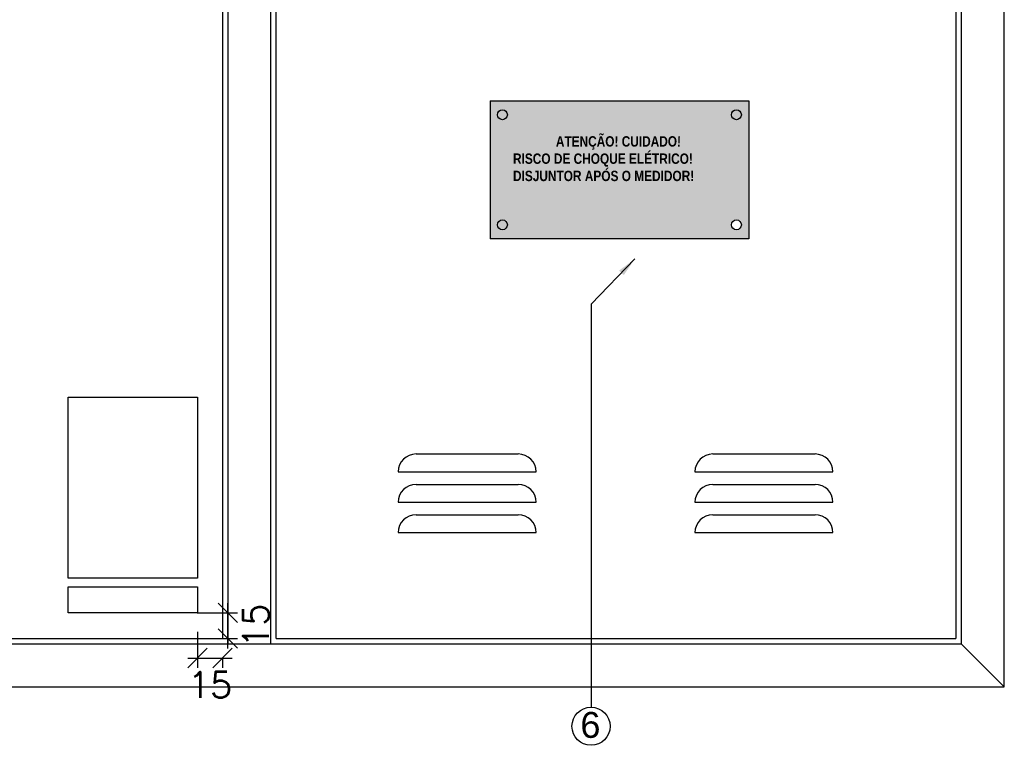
# Paper-space layout '004.DetalheDoQuadroDeMedição.R00' of a CAD drawing. Header units: millimetres. Extents: x -8768 to 2147, y 15 to 4218.
# Tile 3 of 8: x 1620 to 1716, y 197 to 268. Entities that reach past the tile are written whole.
import ezdxf

# ---------------------------------------------------------------- set-up
doc = ezdxf.new("R2010")
doc.units = ezdxf.units.MM
doc.header["$LTSCALE"] = 0.5
for name, color, linetype in [('_CLEMAR-A RETIRAR', 80, 'Continuous'), ('BARRAMENTO', 8, 'Continuous'), ('COTAS', 6, 'Continuous'), ('EXISTENTE', 7, 'Continuous')]:
    doc.layers.add(name, color=color, linetype=linetype)
doc.styles.add('Romans_TXT', font='romans.shx')
doc.styles.get("Standard").update_dxf_attribs({"font": 'arial.ttf'})
doc.dimstyles.new('CLEMAR - 1-75', dxfattribs={"dimtxt": 11.25, "dimasz": 11.25, "dimexe": 5.625, "dimexo": 11.25, "dimgap": 5.625, "dimtad": 1, "dimdec": 0, "dimdsep": 46, "dimtxsty": 'Romans_TXT', "dimblk1": 'OBLIQUE', "dimblk2": 'OBLIQUE', "dimsah": 1, "dimcen": 0.25, "dimdle": 5.625, "dimclrd": 8, "dimclre": 8, "dimclrt": 1, "dimadec": 0, "dimazin": 0, "dimtfac": 0.1, "dimtdec": 0, "dimtmove": 2, "dimatfit": 3, "dimldrblk": 'OBLIQUE', "dimfxl": 16, "dimtolj": 1, "dimtzin": 0, "dimarcsym": 0})

# ---------------------------------------------------------------- blocks, each defined once
blk = doc.blocks.new('_Oblique')
at = {"color": 0, "linetype": 'ByBlock', "lineweight": -2}
blk.add_line((-0.5, -0.5), (0.5, 0.5), dxfattribs=at)
blk = doc.blocks.new('*D920')
at = {"layer": 'COTAS', "color": 8, "lineweight": -2, "transparency": 16777216}
for p, q in [((599.5, 3.92), (599.5, -16.88)), ((593.87, -11.25), (619.62, -11.25)), ((614, -11.25), (614, -16.88))]:
    blk.add_line(p, q, dxfattribs=at)
at = {"layer": 'Defpoints', "color": 0, "transparency": 16777216}
for p in [(599.5, 15.17), (614, 0), (614, -11.25)]:
    blk.add_point(p, dxfattribs=at)
at = {"layer": 'COTAS', "color": 8, "lineweight": -2, "transparency": 16777216, "xscale": 11.25, "yscale": 11.25, "zscale": 11.25, "rotation": 180}
blk.add_blockref('_Oblique', (599.5, -11.25), dxfattribs=at)
at = {"layer": 'COTAS', "color": 8, "lineweight": -2, "transparency": 16777216, "xscale": 11.25, "yscale": 11.25, "zscale": 11.25}
blk.add_blockref('_Oblique', (614, -11.25), dxfattribs=at)
at = {"layer": 'COTAS', "color": 244, "transparency": 16777216, "insert": (606.75, -26.76), "char_height": 15, "attachment_point": 5, "style": 'Romans_TXT'}
blk.add_mtext('\\A1;15', dxfattribs=at)
blk = doc.blocks.new('*D921')
at = {"layer": 'COTAS', "color": 8, "lineweight": -2, "transparency": 16777216}
for p, q in [((617, -5.63), (617, 20.62)), ((599.29, 15), (622.62, 15)), ((596.25, 0), (622.62, 0))]:
    blk.add_line(p, q, dxfattribs=at)
at = {"layer": 'Defpoints', "color": 0, "transparency": 16777216}
for p in [(588.04, 15), (617, 15), (585, 0)]:
    blk.add_point(p, dxfattribs=at)
at = {"layer": 'COTAS', "color": 8, "lineweight": -2, "transparency": 16777216, "xscale": 11.25, "yscale": 11.25, "zscale": 11.25}
for p, rotation in [((617, 15), 90), ((617, 0), 270)]:
    blk.add_blockref('_Oblique', p, dxfattribs=dict(at, rotation=rotation))
at = {"layer": 'COTAS', "color": 244, "transparency": 16777216, "insert": (633.2, 7.5), "char_height": 15, "attachment_point": 5, "rotation": 90, "style": 'Romans_TXT'}
blk.add_mtext('\\A1;15', dxfattribs=at)
blk = doc.blocks.new('A$Cf23f456c')
at = {"layer": 'EXISTENTE', "true_color": 0xf1eb1f}
h = blk.add_hatch(color=2, dxfattribs=at)
h.dxf.hatch_style = 1
h.paths.add_polyline_path([(918.97, 231.76), (918.97, 311.76), (768.97, 311.76), (768.97, 231.76)])
h.paths.add_polyline_path([(914.62, 239.85, -1), (908.93, 239.85, -1)], flags=16)
h.paths.add_polyline_path([(780.29, 256.86), (903.36, 256.86), (903.36, 293.1), (780.29, 293.1)], flags=24)
for p, q in [((524.5, 35), (524.5, 140)), ((524.5, 140), (599.5, 140)), ((599.5, 140), (599.5, 35)), ((599.5, 35), (524.5, 35)), ((524.5, 15), (524.5, 30)), ((524.5, 30), (599.5, 30)), ((599.5, 30), (599.5, 15)), ((599.5, 15), (524.5, 15))]:
    blk.add_line(p, q)
at = {"layer": 'BARRAMENTO'}
for p, q in [((852.95, 220.12), (827.65, 193.96)), ((827.65, 193.96), (827.65, 63.18))]:
    blk.add_line(p, q, dxfattribs=at)
blk.add_solid([(843.78, 213.34), (852.95, 220.12), (846.48, 210.73)], dxfattribs=at)
at = {"layer": 'EXISTENTE'}
for p, q in [((1067, -28), (1067, 902)), ((617, 877), (617, -3)), ((642, -3), (642, 877)), ((645, 0), (645, 874)), ((1039, 874), (1039, 0)), ((1042, 877), (1042, -3)), ((614, 435.5), (614, 0)), ((768.97, 311.76), (918.97, 311.76)), ((768.97, 311.76), (768.97, 231.76)), ((918.97, 311.76), (918.97, 231.76)), ((918.97, 231.76), (768.97, 231.76)), ((726.12, 107.03), (785.32, 107.03)), ((898.12, 107.03), (957.32, 107.03)), ((715.72, 96.63), (795.72, 96.63)), ((887.72, 96.63), (967.72, 96.63)), ((726.12, 89.43), (785.32, 89.43)), ((898.12, 89.43), (957.32, 89.43)), ((715.72, 79.03), (795.72, 79.03)), ((887.72, 79.03), (967.72, 79.03)), ((726.12, 71.83), (785.32, 71.83)), ((898.12, 71.83), (957.32, 71.83)), ((715.72, 61.43), (795.72, 61.43)), ((887.72, 61.43), (967.72, 61.43)), ((-3, -3), (1042, -3)), ((310, 0), (614, 0)), ((645, 0), (1039, 0)), ((1042, -3), (1067, -28)), ((-28, -28), (1067, -28))]:
    blk.add_line(p, q, dxfattribs=at)
at = {"layer": 'EXISTENTE', "color": 252, "linetype": 'ByBlock', "lineweight": 30, "true_color": 0x939598}
blk.add_line((827.65, 63.18), (827.65, -39.75), dxfattribs=at)
at = {"layer": 'EXISTENTE'}
for centre, radius in [((776.17, 303.66), 2.85), ((911.77, 303.66), 2.85), ((776.17, 239.85), 2.85), ((911.77, 239.85), 2.85), ((827.51, -50.8), 11.05)]:
    blk.add_circle(centre, radius, dxfattribs=at)
for centre, start, end in [((726.12, 96.63), 90, 180), ((785.32, 96.63), 0, 90), ((898.12, 96.63), 90, 180), ((957.32, 96.63), 0, 90), ((726.12, 79.03), 90, 180), ((785.32, 79.03), 0, 90), ((898.12, 79.03), 90, 180), ((957.32, 79.03), 0, 90), ((726.12, 61.43), 90, 180), ((785.32, 61.43), 0, 90), ((898.12, 61.43), 90, 180), ((957.32, 61.43), 0, 90)]:
    blk.add_arc(centre, 10.4, start, end, dxfattribs=at)
at = {"layer": '_CLEMAR-A RETIRAR', "color": 2, "true_color": 0xf1eb1f, "insert": (782.29, 291.22), "char_height": 6, "attachment_point": 1, "bg_fill": 1, "box_fill_scale": 1.5, "bg_fill_color": 2, "bg_fill_transparency": 0}
blk.add_mtext_dynamic_manual_height_columns('\\pxqc;{\\fTechnicBold|b0|i0|c2|p2;\\C0;ATENÇÃO! CUIDADO!\\P\\pq*;RISCO DE CHOQUE ELÉTRICO!\\PDISJUNTOR APÓS O MEDIDOR!}', width=122.1838, gutter_width=0.5, heights=[0], dxfattribs=at)
at = {"layer": 'BARRAMENTO', "color": 244, "true_color": 0x991b1e, "insert": (827.15, -50.12), "char_height": 15.0001, "attachment_point": 5}
blk.add_mtext('{\\C256;\\c0;6}', dxfattribs=at)
at = {"layer": 'COTAS'}
dim = blk.add_linear_dim(base=(617, 15), p1=(585, 0), p2=(588.04, 15), angle=90, dimstyle='CLEMAR - 1-75', override={"dimtxt": 15, "dimclrt": 244}, dxfattribs=at)
dim.commit()
dim.dimension.update_dxf_attribs({"geometry": '*D921', "text_midpoint": (633.2, 7.5), "dimtype": 160})
dim = blk.add_linear_dim(base=(614, -11.25), p1=(599.5, 15.17244546), p2=(614, 0), dimstyle='CLEMAR - 1-75', override={"dimtxt": 15, "dimclrt": 244}, dxfattribs=at)
dim.commit()
dim.dimension.update_dxf_attribs({"geometry": '*D920', "text_midpoint": (606.75, -26.75888378), "dimtype": 160})

psp = doc.layouts.new('004.DetalheDoQuadroDeMedição.R00')

# ---------------------------------------------------------------- block references
at = {"xscale": 0.169, "yscale": 0.169, "zscale": 0.169}
psp.add_blockref('A$Cf23f456c', (1535.807, 207.201), dxfattribs=at)

doc.saveas('drawing.dxf')
